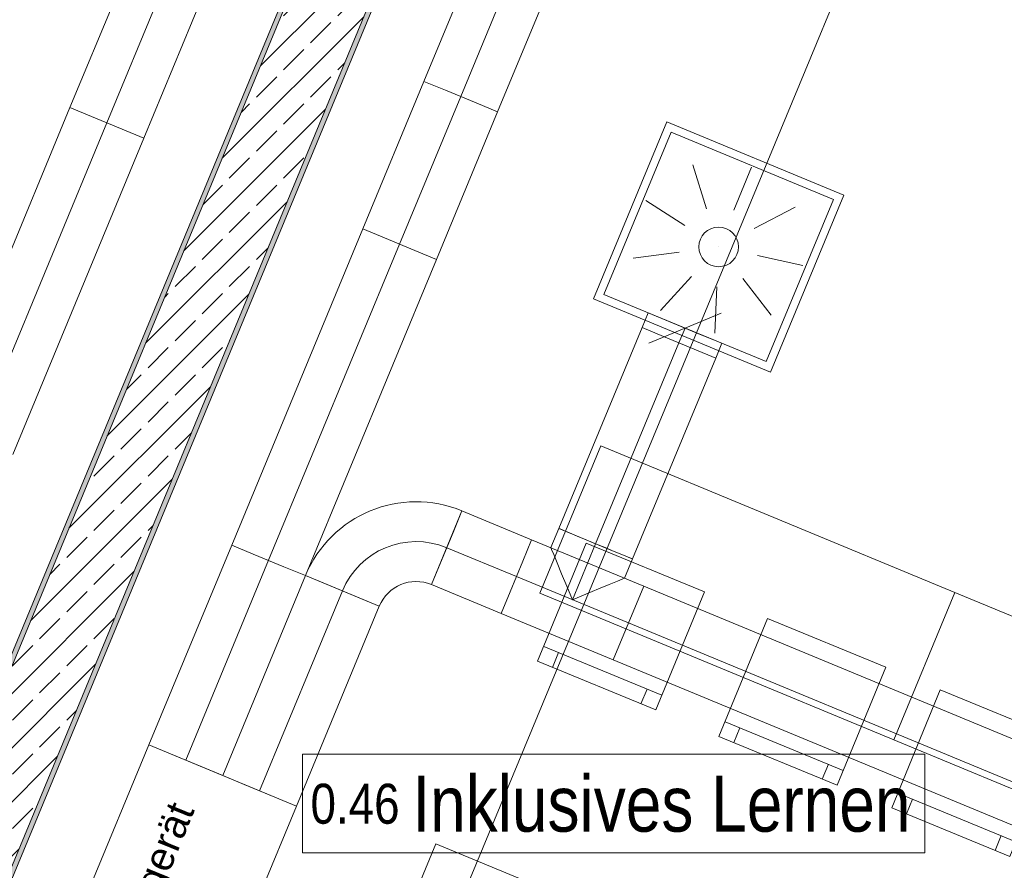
# Model space of a CAD drawing. Header units: metres. Extents: x -89 to 754, y -195 to 69.
# Tile 67 of 256: x 3.2 to 6.29, y -3.48 to -0.82. Entities that reach past the tile are written whole.
import ezdxf

# ---------------------------------------------------------------- set-up
doc = ezdxf.new("R2010")
doc.units = ezdxf.units.M
doc.header["$MEASUREMENT"] = 0
doc.linetypes.add('STRICHPUNKT2', pattern=[12.7, 6.35, -3.175, 0, -3.175])
for name, color, linetype in [('70 Lüftung', 7, 'Continuous'), ('80 Raum 50stel', 7, 'Continuous'), ('95 Ausführungsplanung Bemaßung', 7, 'Continuous'), ('Neubau_10 Wand außen', 7, 'Continuous'), ('Neubau_50 Möblierung', 7, 'Continuous')]:
    doc.layers.add(name, color=color, linetype=linetype)
doc.styles.add('ERSTELLTER_STIL_1', font='arial.ttf')
doc.styles.add('ERSTELLTER_STIL_3', font='ARIALN.TTF')
doc.dimstyles.new('ERSTELLTER_STIL__4', dxfattribs={"dimtxt": 0.15, "dimasz": 0.095143, "dimexe": 0.18, "dimexo": 0.0625, "dimgap": 0, "dimtad": 1, "dimzin": 0, "dimdsep": 46, "dimtxsty": 'ERSTELLTER_STIL_3', "dimblk": 'ARROWHEAD_6', "dimblk1": 'ARROWHEAD_6', "dimblk2": 'ARROWHEAD_6', "dimcen": 0.09, "dimse1": 1, "dimse2": 1, "dimclrd": 7, "dimclre": 7, "dimclrt": 7, "dimazin": 0, "dimtfac": 1, "dimtdec": 4, "dimtmove": 0, "dimatfit": 3, "dimfxl": 1, "dimtolj": 1, "dimtzin": 0, "dimarcsym": 0})
pattern_1 = [(45, (0, 0), (-0.01767767, 0.01767767), [0, -0.025])]

# ---------------------------------------------------------------- blocks, each defined once
blk = doc.blocks.new('Schultisch 27[138]_1', base_point=(4.5075, -3.4001))
at = {"layer": 'Neubau_50 Möblierung', "color": 254, "linetype": 'Continuous', "lineweight": 18, "true_color": 0xdfdfdf, "flags": 128}
blk.add_lwpolyline([(4.5075, -3.4001), (5.6162, -3.8593), (5.4249, -4.3212), (4.3162, -3.862)], close=True, dxfattribs=at)
blk = doc.blocks.new('Stuhl 02 27[226]_1', base_point=(6.0872, -2.9173))
at = {"layer": 'Neubau_50 Möblierung', "color": 254, "linetype": 'Continuous', "lineweight": 18, "true_color": 0xdfdfdf}
for p, q in [((5.954, -3.241), (6.3239, -3.3932)), ((6.0003, -3.26), (5.9812, -3.3063)), ((6.2777, -3.3742), (6.2587, -3.4204))]:
    blk.add_line(p, q, dxfattribs=at)
at = {"layer": 'Neubau_50 Möblierung', "color": 254, "linetype": 'Continuous', "lineweight": 18, "true_color": 0xdfdfdf, "flags": 128}
blk.add_lwpolyline([(6.0872, -2.9173), (6.4571, -3.0696), (6.3049, -3.4395), (5.935, -3.2872)], close=True, dxfattribs=at)
blk = doc.blocks.new('Stuhl 02 27[228]_1', base_point=(4.9786, -2.4581))
at = {"layer": 'Neubau_50 Möblierung', "color": 254, "linetype": 'Continuous', "lineweight": 18, "true_color": 0xdfdfdf}
for p, q in [((4.8454, -2.7818), (5.2153, -2.934)), ((4.8916, -2.8008), (4.8726, -2.847)), ((5.169, -2.915), (5.15, -2.9612))]:
    blk.add_line(p, q, dxfattribs=at)
at = {"layer": 'Neubau_50 Möblierung', "color": 254, "linetype": 'Continuous', "lineweight": 18, "true_color": 0xdfdfdf, "flags": 128}
blk.add_lwpolyline([(4.9786, -2.4581), (5.3485, -2.6103), (5.1963, -2.9802), (4.8264, -2.828)], close=True, dxfattribs=at)
blk = doc.blocks.new('Stuhl 02 27[229]_1', base_point=(5.5466, -2.6937))
at = {"layer": 'Neubau_50 Möblierung', "color": 254, "linetype": 'Continuous', "lineweight": 18, "true_color": 0xdfdfdf}
for p, q in [((5.4131, -3.0173), (5.7828, -3.1699)), ((5.4593, -3.0363), (5.4402, -3.0826)), ((5.7366, -3.1508), (5.7175, -3.197))]:
    blk.add_line(p, q, dxfattribs=at)
at = {"layer": 'Neubau_50 Möblierung', "color": 254, "linetype": 'Continuous', "lineweight": 18, "true_color": 0xdfdfdf, "flags": 128}
blk.add_lwpolyline([(5.5466, -2.6937), (5.9164, -2.8463), (5.7638, -3.2161), (5.394, -3.0635)], close=True, dxfattribs=at)
blk = doc.blocks.new('Schultisch 27[255]_1', base_point=(6.1328, -2.6121))
at = {"layer": 'Neubau_50 Möblierung', "color": 254, "linetype": 'Continuous', "lineweight": 18, "true_color": 0xdfdfdf, "flags": 128}
blk.add_lwpolyline([(6.1328, -2.6121), (7.2415, -3.0713), (7.0501, -3.5332), (5.9415, -3.074)], close=True, dxfattribs=at)
blk = doc.blocks.new('Schultisch 27[256]_1', base_point=(5.0242, -2.1528))
at = {"layer": 'Neubau_50 Möblierung', "color": 254, "linetype": 'Continuous', "lineweight": 18, "true_color": 0xdfdfdf, "flags": 128}
blk.add_lwpolyline([(5.0242, -2.1528), (6.1328, -2.6121), (5.9415, -3.074), (4.8328, -2.6148)], close=True, dxfattribs=at)
blk = doc.blocks.new('*D723')
at = {"layer": '95 Ausführungsplanung Bemaßung', "color": 7, "linetype": 'Continuous', "lineweight": 9}
for p, q in [((10.4947, -11.712), (14.3782, -2.3365)), ((10.4676, -11.6466), (10.5218, -11.7774)), ((10.5815, -11.7479), (10.408, -11.6761)), ((10.404, -11.9309), (10.4947, -11.712)), ((10.3769, -11.8655), (10.4311, -11.9964))]:
    blk.add_line(p, q, dxfattribs=at)
blk = doc.blocks.new('ARROWHEAD_6')
at = {"color": 0, "linetype": 'Continuous', "lineweight": 0}
for p, q in [((-0.5, -0.5), (0.5, 0.5)), ((0, 0), (-1, 0))]:
    blk.add_line(p, q, dxfattribs=at)
blk = doc.blocks.new('*D804')
at = {"layer": '95 Ausführungsplanung Bemaßung', "color": 7, "linetype": 'Continuous', "lineweight": 9}
for p, q in [((4.4856, 0.5053), (4.3548, 0.4511)), ((4.4998, 0.3436), (4.5716, 0.5171)), ((4.4202, 0.4782), (4.5357, 0.4303)), ((4.6011, 0.4574), (4.4703, 0.4032))]:
    blk.add_line(p, q, dxfattribs=at)
blk = doc.blocks.new('*D805')
at = {"layer": '95 Ausführungsplanung Bemaßung', "color": 7, "linetype": 'Continuous', "lineweight": 9}
for p, q in [((4.4998, 0.3436), (4.5716, 0.5171)), ((4.6011, 0.4574), (4.4703, 0.4032)), ((4.5357, 0.4303), (4.7574, 0.3385)), ((4.8229, 0.3656), (4.692, 0.3114)), ((4.7574, 0.3385), (4.9884, 0.2428))]:
    blk.add_line(p, q, dxfattribs=at)
at = {"layer": '95 Ausführungsplanung Bemaßung', "color": 7, "lineweight": 9, "insert": (4.6492, 0.6431), "char_height": 0.15, "attachment_point": 7, "rotation": 337.5, "style": 'ERSTELLTER_STIL_3'}
blk.add_mtext('\\A1;{\\pql;\\fArial Narrow|b0|i0|c0|p0;\\W1.000000;24}', dxfattribs=at)
blk = doc.blocks.new('*D806')
at = {"layer": '95 Ausführungsplanung Bemaßung', "color": 7, "linetype": 'Continuous', "lineweight": 9}
for p, q in [((4.5357, 0.4303), (4.7574, 0.3385)), ((4.7215, 0.2517), (4.7934, 0.4252)), ((4.8229, 0.3656), (4.692, 0.3114)), ((4.7574, 0.3385), (4.9884, 0.2428)), ((4.9525, 0.1561), (5.0243, 0.3295)), ((5.0538, 0.2699), (4.923, 0.2157)), ((4.9884, 0.2428), (6.3835, -0.335))]:
    blk.add_line(p, q, dxfattribs=at)
blk = doc.blocks.new('*D808')
at = {"layer": '95 Ausführungsplanung Bemaßung', "color": 7, "linetype": 'Continuous', "lineweight": 9}
for p, q in [((4.9884, 0.2428), (6.3835, -0.335)), ((6.3475, -0.4218), (6.4194, -0.2483)), ((6.4489, -0.3079), (6.318, -0.3621)), ((6.3835, -0.335), (11.1183, -2.2963)), ((11.1838, -2.2692), (11.0529, -2.3234))]:
    blk.add_line(p, q, dxfattribs=at)
at = {"layer": '95 Ausführungsplanung Bemaßung', "color": 7, "lineweight": 9, "char_height": 0.15, "attachment_point": 7, "rotation": 337.5, "style": 'ERSTELLTER_STIL_3'}
for s, insert in [('\\A1;{\\pql;\\fArial Narrow|b0|i0|c0|p0;\\W1.000000;5,12\\fArial Narrow|b0|i0|c0|p0;\\W1.000000;\\A1{\\H.66x;\\S5^  ;}}', (8.5634, -1.2433)), ('\\A1;{\\pql;\\fArial Narrow|b0|i0|c0|p0;\\W1.000000;24}', (10.9051, -2.1755))]:
    blk.add_mtext(s, dxfattribs=dict(at, insert=insert))
blk = doc.blocks.new('*D810')
at = {"layer": '95 Ausführungsplanung Bemaßung', "color": 7, "linetype": 'Continuous', "lineweight": 9}
for p, q in [((2.8133, 26.0534), (2.7591, 26.1842)), ((2.7862, 26.1188), (2.815, 26.1882)), ((2.873, 26.0829), (2.6995, 26.1548)), ((-9.7372, -4.1153), (2.7862, 26.1188)), ((-9.7643, -4.0499), (-9.7101, -4.1807)), ((-9.6504, -4.1512), (-9.8239, -4.0794)), ((-9.7659, -4.1847), (-9.7372, -4.1153))]:
    blk.add_line(p, q, dxfattribs=at)
at = {"layer": '95 Ausführungsplanung Bemaßung', "color": 7, "lineweight": 9, "insert": (-3.5663, 10.7697), "char_height": 0.15, "attachment_point": 7, "rotation": 67.5, "style": 'ERSTELLTER_STIL_3'}
blk.add_mtext('\\A1;{\\pql;\\fArial Narrow|b0|i0|c0|p0;\\W1.000000;32,72\\fArial Narrow|b0|i0|c0|p0;\\W1.000000;\\A1{\\H.66x;\\S5^  ;}}', dxfattribs=at)
blk = doc.blocks.new('*D860')
at = {"layer": '95 Ausführungsplanung Bemaßung', "color": 7, "linetype": 'Continuous', "lineweight": 9}
for p, q in [((-5.132, -4.9181), (1.2289, -7.5529)), ((1.193, -7.6396), (1.2649, -7.4661)), ((1.2944, -7.5258), (1.1635, -7.58)), ((1.2289, -7.5529), (1.4507, -7.6447)), ((1.4147, -7.7315), (1.4866, -7.558)), ((1.5161, -7.6176), (1.3853, -7.6718)), ((1.4507, -7.6447), (7.8116, -10.2795))]:
    blk.add_line(p, q, dxfattribs=at)
blk = doc.blocks.new('*D861')
at = {"layer": '95 Ausführungsplanung Bemaßung', "color": 7, "linetype": 'Continuous', "lineweight": 9}
for p, q in [((1.5161, -7.6176), (1.3853, -7.6718)), ((1.4507, -7.6447), (7.8116, -10.2795)), ((7.877, -10.2524), (7.7462, -10.3066))]:
    blk.add_line(p, q, dxfattribs=at)
at = {"layer": '95 Ausführungsplanung Bemaßung', "color": 7, "lineweight": 9, "char_height": 0.15, "attachment_point": 7, "rotation": 337.5, "style": 'ERSTELLTER_STIL_3'}
for s, insert in [('\\A1;{\\pql;\\fArial Narrow|b0|i0|c0|p0;\\W1.000000;6,88\\fArial Narrow|b0|i0|c0|p0;\\W1.000000;\\A1{\\H.66x;\\S5^  ;}}', (4.4437, -8.8898)), ('\\A1;{\\pql;\\fArial Narrow|b0|i0|c0|p0;\\W1.000000;24}', (7.5984, -10.1587))]:
    blk.add_mtext(s, dxfattribs=dict(at, insert=insert))
blk = doc.blocks.new('*D877')
at = {"layer": '95 Ausführungsplanung Bemaßung', "color": 7, "linetype": 'Continuous', "lineweight": 9}
for p, q in [((6.5781, 1.1), (6.5239, 1.2309)), ((6.551, 1.1655), (6.4592, 0.9437)), ((6.4863, 0.8783), (6.4321, 1.0092)), ((6.3724, 0.9797), (6.5459, 0.9078)), ((6.4592, 0.9437), (2.485, -8.6508))]:
    blk.add_line(p, q, dxfattribs=at)
blk = doc.blocks.new('*D878')
at = {"layer": '95 Ausführungsplanung Bemaßung', "color": 7, "linetype": 'Continuous', "lineweight": 9}
for p, q in [((6.4863, 0.8783), (6.4321, 1.0092)), ((6.4592, 0.9437), (2.485, -8.6508)), ((2.5121, -8.7162), (2.4579, -8.5853)), ((2.3983, -8.6148), (2.5717, -8.6867))]:
    blk.add_line(p, q, dxfattribs=at)
at = {"layer": '95 Ausführungsplanung Bemaßung', "color": 7, "lineweight": 9, "char_height": 0.15, "attachment_point": 7, "rotation": 67.5, "style": 'ERSTELLTER_STIL_3'}
for s, insert in [('\\A1;{\\pql;\\fArial Narrow|b0|i0|c0|p0;\\W1.000000;10,38\\fArial Narrow|b0|i0|c0|p0;\\W1.000000;\\A1{\\H.66x;\\S5^  ;}}', (4.3813, -4.0856)), ('\\A1;{\\pql;\\fArial Narrow|b0|i0|c0|p0;\\W1.000000;24}', (2.4764, -8.593))]:
    blk.add_mtext(s, dxfattribs=dict(at, insert=insert))

msp = doc.modelspace()

# ---------------------------------------------------------------- hatches: boundary and pattern name
at = {"layer": 'Neubau_10 Wand außen', "linetype": 'Continuous', "lineweight": 0, "true_color": 0x000000}
h = msp.add_hatch(dxfattribs=at)
h.set_pattern_fill('Gips_0001', color=18, style=0, pattern_type=2)
h.set_pattern_definition(pattern_1)
h.paths.add_polyline_path([(4.9793, 1.5405), (1.0166, -8.0263), (1.0305, -8.032), (4.9932, 1.5347)])
h = msp.add_hatch(dxfattribs=at)
h.set_pattern_fill('Beton_Stahlbeton_0001', color=18, style=0, pattern_type=2)
h.set_pattern_definition([(45, (0, 0), (-0.0848528, 0.0848528), []), (45, (-0.04243, 0.04243), (-0.0848528, 0.0848528), [0.09, -0.03])])
h.paths.add_polyline_path([(4.9932, 1.5347), (1.0305, -8.032), (1.2522, -8.1239), (5.2149, 1.4429)])
h = msp.add_hatch(dxfattribs=at)
h.set_pattern_fill('Gips_0001', color=18, style=0, pattern_type=2)
h.set_pattern_definition(pattern_1)
h.paths.add_polyline_path([(1.2661, -8.1296), (5.2287, 1.4371), (5.2149, 1.4429), (1.2522, -8.1239)])

# ---------------------------------------------------------------- linework, layer by layer
at = {"layer": '70 Lüftung', "color": 70, "linetype": 'Continuous', "lineweight": 18, "true_color": 0x73ff00}
for p, q in [((3.5533, -0.6318), (3.362, -1.0937)), ((4.6125, -0.6677), (4.4701, -1.0115)), ((3.593, -1.1894), (3.7843, -0.7274)), ((4.7011, -1.1072), (4.8435, -0.7634)), ((4.4701, -1.0115), (4.2788, -1.4734)), ((4.5378, -1.0395), (4.4701, -1.0115)), ((4.5378, -1.0395), (4.4701, -1.0115)), ((4.6334, -1.0791), (4.5378, -1.0395)), ((4.6334, -1.0791), (4.5378, -1.0395)), ((3.362, -1.0937), (2.9517, -2.0843)), ((3.362, -1.0937), (3.4296, -1.1217)), ((3.362, -1.0937), (3.4296, -1.1217)), ((4.5097, -1.5691), (4.7011, -1.1072)), ((4.7011, -1.1072), (4.6334, -1.0791)), ((4.7011, -1.1072), (4.6334, -1.0791)), ((3.4296, -1.1217), (3.5253, -1.1613)), ((3.4296, -1.1217), (3.5253, -1.1613)), ((3.5253, -1.1613), (3.593, -1.1894)), ((3.5253, -1.1613), (3.593, -1.1894)), ((3.1826, -2.1799), (3.593, -1.1894)), ((4.2788, -1.4734), (3.8685, -2.464)), ((4.2788, -1.4734), (4.3464, -1.5015)), ((4.3464, -1.5015), (4.2788, -1.4734)), ((4.3464, -1.5015), (4.4421, -1.5411)), ((4.4421, -1.5411), (4.3464, -1.5015)), ((4.4421, -1.5411), (4.5097, -1.5691)), ((4.5097, -1.5691), (4.4421, -1.5411)), ((4.0994, -2.5597), (4.5097, -1.5691)), ((3.8685, -2.464), (3.6091, -3.0902)), ((3.9361, -2.492), (3.8685, -2.464)), ((3.8685, -2.464), (3.9361, -2.492)), ((4.0318, -2.5317), (3.9361, -2.492)), ((3.9361, -2.492), (4.0318, -2.5317)), ((4.0994, -2.5597), (4.0318, -2.5317)), ((4.0318, -2.5317), (4.0994, -2.5597)), ((3.8401, -3.1858), (4.0994, -2.5597)), ((3.6767, -3.1182), (3.6091, -3.0902)), ((3.7724, -3.1578), (3.6767, -3.1182)), ((3.8401, -3.1858), (3.7724, -3.1578))]:
    msp.add_line(p, q, dxfattribs=at)
at = {"layer": '70 Lüftung', "color": 70, "linetype": 'STRICHPUNKT2', "lineweight": 18, "true_color": 0x73ff00}
for p, q in [((3.6688, -0.6796), (3.4775, -1.1415)), ((4.5856, -1.0593), (4.728, -0.7155)), ((4.3942, -1.5213), (4.5856, -1.0593)), ((3.4775, -1.1415), (3.0672, -2.1321)), ((4.3942, -1.5213), (3.9839, -2.5118)), ((3.7246, -3.138), (3.9839, -2.5118))]:
    msp.add_line(p, q, dxfattribs=at)
at = {"layer": '70 Lüftung', "color": 253, "linetype": 'Continuous', "lineweight": 18, "true_color": 0xaaaaaa}
for p, q in [((5.0011, -1.6925), (5.2307, -1.1381)), ((5.2307, -1.1381), (5.785, -1.3677)), ((5.0337, -1.6789), (5.2442, -1.1708)), ((5.2442, -1.1708), (5.7524, -1.3813)), ((5.3119, -1.2726), (5.3555, -1.4109)), ((5.4964, -1.2807), (5.4409, -1.4146)), ((5.1653, -1.385), (5.2876, -1.4629)), ((5.5419, -1.8894), (5.7524, -1.3813)), ((5.5554, -1.9221), (5.785, -1.3677)), ((5.6325, -1.4054), (5.5039, -1.4724)), ((5.3931, -1.5301), (5.3931, -1.5301)), ((5.1254, -1.5653), (5.2691, -1.5464)), ((5.6567, -1.5885), (5.5151, -1.5572)), ((5.2106, -1.7292), (5.3086, -1.6223)), ((5.5574, -1.7443), (5.4691, -1.6293)), ((5.3813, -1.7998), (5.3876, -1.655)), ((5.0011, -1.6925), (5.5554, -1.9221)), ((5.0337, -1.6789), (5.5419, -1.8894)), ((5.1723, -1.7363), (5.1532, -1.7825)), ((5.1723, -1.7363), (5.24, -1.7644)), ((5.1746, -1.8311), (5.401, -1.7373)), ((5.1532, -1.7825), (5.2208, -1.8106)), ((5.24, -1.7644), (5.3356, -1.804)), ((5.2208, -1.8106), (5.3165, -1.8502)), ((5.3356, -1.804), (5.4033, -1.832)), ((5.3842, -1.8782), (5.4033, -1.832)), ((5.3165, -1.8502), (5.3842, -1.8782))]:
    msp.add_line(p, q, dxfattribs=at)
at = {"layer": '70 Lüftung', "color": 5, "linetype": 'Continuous', "lineweight": 18}
for p, q in [((5.1532, -1.7825), (4.8925, -2.4119)), ((5.2208, -1.8106), (5.1532, -1.7825)), ((5.3165, -1.8502), (5.2208, -1.8106)), ((5.1235, -2.5076), (5.3842, -1.8782)), ((5.3842, -1.8782), (5.3165, -1.8502)), ((4.4937, -2.5877), (4.5894, -2.3567)), ((4.5894, -2.3567), (4.5614, -2.4244)), ((4.8076, -2.4471), (4.5894, -2.3567)), ((4.5614, -2.4244), (4.5217, -2.52)), ((4.8925, -2.4119), (4.8676, -2.472)), ((4.8925, -2.4119), (4.8964, -2.4136)), ((4.9601, -2.4399), (4.8925, -2.4119)), ((4.8964, -2.4136), (4.908, -2.4183)), ((4.908, -2.4183), (4.9263, -2.4259)), ((4.9263, -2.4259), (4.9502, -2.4358)), ((4.7795, -2.5148), (4.8076, -2.4471)), ((4.8076, -2.4471), (4.7795, -2.5148)), ((5.1586, -2.5925), (4.8076, -2.4471)), ((4.9502, -2.4358), (4.9781, -2.4474)), ((5.0558, -2.4796), (4.9601, -2.4399)), ((4.9781, -2.4474), (5.008, -2.4598)), ((5.008, -2.4598), (5.0379, -2.4721)), ((4.8676, -2.472), (4.8699, -2.4775)), ((4.8699, -2.4775), (4.8767, -2.4939)), ((4.8767, -2.4939), (4.8874, -2.5198)), ((5.0379, -2.4721), (5.0657, -2.4837)), ((5.1235, -2.5076), (5.0558, -2.4796)), ((5.0657, -2.4837), (5.0896, -2.4936)), ((5.0896, -2.4936), (5.108, -2.5012)), ((4.5217, -2.52), (4.4937, -2.5877)), ((4.7399, -2.6104), (4.7795, -2.5148)), ((4.7795, -2.5148), (4.7399, -2.6104)), ((4.8874, -2.5198), (4.9014, -2.5536)), ((5.1235, -2.5076), (5.0986, -2.5676)), ((5.108, -2.5012), (5.1195, -2.506)), ((5.1195, -2.506), (5.1235, -2.5076)), ((4.9014, -2.5536), (4.9178, -2.593)), ((4.0994, -2.5597), (3.8401, -3.1858)), ((4.3304, -2.6553), (4.0994, -2.5597)), ((4.1671, -2.5877), (4.0994, -2.5597)), ((4.2627, -2.6273), (4.1671, -2.5877)), ((4.4937, -2.5877), (4.7119, -2.6781)), ((5.0169, -2.6015), (5.0508, -2.5875)), ((5.0508, -2.5875), (5.0767, -2.5767)), ((5.0767, -2.5767), (5.093, -2.57)), ((5.093, -2.57), (5.0986, -2.5676)), ((4.7119, -2.6781), (4.7399, -2.6104)), ((4.7399, -2.6104), (4.7119, -2.6781)), ((4.9178, -2.593), (4.9353, -2.6353)), ((4.9353, -2.6353), (4.9775, -2.6178)), ((4.9775, -2.6178), (5.0169, -2.6015)), ((5.1306, -2.6602), (5.1586, -2.5925)), ((5.1586, -2.5925), (5.1306, -2.6602)), ((6.9252, -3.3243), (5.1586, -2.5925)), ((4.3304, -2.6553), (4.2627, -2.6273)), ((4.071, -3.2815), (4.3304, -2.6553)), ((4.7119, -2.6781), (5.063, -2.8235)), ((5.091, -2.7558), (5.1306, -2.6602)), ((5.1306, -2.6602), (5.091, -2.7558)), ((5.063, -2.8235), (5.091, -2.7558)), ((5.091, -2.7558), (5.063, -2.8235)), ((5.063, -2.8235), (6.8296, -3.5552)), ((3.9077, -3.2139), (3.8401, -3.1858)), ((4.0034, -3.2535), (3.9077, -3.2139)), ((4.071, -3.2815), (4.0034, -3.2535))]:
    msp.add_line(p, q, dxfattribs=at)
at = {"layer": '70 Lüftung', "color": 253, "linetype": 'STRICHPUNKT2', "lineweight": 18, "true_color": 0xaaaaaa}
msp.add_line((5.2687, -1.8304), (5.2878, -1.7842), dxfattribs=at)
at = {"layer": '70 Lüftung', "color": 5, "linetype": 'STRICHPUNKT2', "lineweight": 18}
for p, q in [((5.008, -2.4598), (5.2687, -1.8304)), ((4.9353, -2.6353), (5.008, -2.4598)), ((4.7597, -2.5626), (4.5415, -2.4722)), ((5.1108, -2.708), (4.7597, -2.5626)), ((3.9555, -3.2337), (4.2149, -2.6075)), ((6.8774, -3.4398), (5.1108, -2.708))]:
    msp.add_line(p, q, dxfattribs=at)
at = {"layer": '70 Lüftung', "color": 7, "linetype": 'Continuous', "lineweight": 13}
for p, q in [((3.2264, -4.014), (3.6091, -3.0902)), ((3.6091, -3.0902), (4.071, -3.2815)), ((4.071, -3.2815), (3.6883, -4.2054))]:
    msp.add_line(p, q, dxfattribs=at)
at = {"layer": '70 Lüftung', "color": 253, "linetype": 'Continuous', "lineweight": 18, "true_color": 0xaaaaaa}
msp.add_circle((5.3931, -1.5301), 0.062, dxfattribs=at)
at = {"layer": '70 Lüftung', "color": 5, "linetype": 'Continuous', "lineweight": 18}
for radius in [0.375, 0.125]:
    msp.add_arc((4.4459, -2.7032), radius, 67.5, 157.5, dxfattribs=at)
at = {"layer": '70 Lüftung', "color": 5, "linetype": 'STRICHPUNKT2', "lineweight": 18}
msp.add_arc((4.4459, -2.7032), 0.25, 67.5, 157.5, dxfattribs=at)
at = {"layer": '80 Raum 50stel', "color": 7, "linetype": 'Continuous', "lineweight": 9, "flags": 128}
msp.add_lwpolyline([(4.0903, -3.4283), (6.039, -3.4283), (6.039, -3.1189), (4.0903, -3.1189), (4.0903, -3.4283)], close=True, dxfattribs=at)
at = {"layer": 'Neubau_10 Wand außen', "color": 7, "linetype": 'Continuous', "lineweight": 13}
for p, q in [((4.9932, 1.5347), (1.0305, -8.032)), ((1.2522, -8.1239), (5.2149, 1.4429))]:
    msp.add_line(p, q, dxfattribs=at)
at = {"layer": 'Neubau_10 Wand außen', "color": 7, "linetype": 'Continuous', "lineweight": 9, "flags": 128}
for points in [[(4.9793, 1.5405), (1.0166, -8.0263)], [(1.2661, -8.1296), (5.2287, 1.4371)]]:
    msp.add_lwpolyline(points, dxfattribs=at)

# ---------------------------------------------------------------- block references
at = {"layer": 'Neubau_50 Möblierung', "color": 254, "linetype": 'Continuous', "lineweight": 18, "true_color": 0xdfdfdf}
for name, p in [('Schultisch 27[256]_1', (5.0242, -2.1528)), ('Stuhl 02 27[228]_1', (4.9786, -2.4581)), ('Schultisch 27[255]_1', (6.1328, -2.6121)), ('Stuhl 02 27[229]_1', (5.5466, -2.6937)), ('Stuhl 02 27[226]_1', (6.0872, -2.9173)), ('Schultisch 27[138]_1', (4.5075, -3.4001))]:
    msp.add_blockref(name, p, dxfattribs=at)

# ---------------------------------------------------------------- texts
at = {"layer": '70 Lüftung', "color": 7, "linetype": 'Continuous', "lineweight": 9, "insert": (3.3665, -4.0047), "char_height": 0.09, "attachment_point": 1, "rotation": 67.844, "line_spacing_factor": 0.923867, "style": 'ERSTELLTER_STIL_1'}
msp.add_mtext('\\A1;{\\pql;\\fArial|b0|i0|c0|p0;\\W1.000000;Lüfftungsgerät\\fArial|b0|i0|c0|p0;\\W1.000000; \\P\\pql;\\fArial|b0|i0|c0|p0;\\W1.000000;mit WRG}', dxfattribs=at)
at = {"layer": '80 Raum 50stel', "color": 7, "linetype": 'Continuous', "lineweight": 9, "insert": (4.1153, -3.3642), "char_height": 0.125, "attachment_point": 7, "style": 'ERSTELLTER_STIL_3'}
msp.add_mtext('\\A1;{\\pql;\\fArial Narrow|b0|i0|c0|p0;\\W1.000000;0.4\\fArial Narrow|b0|i0|c0|p0;\\W1.000000;6 \\fArial Narrow|b0|i0|c0|p0;\\H1.400000x;\\W1.000000;Inklusives Lernen}', dxfattribs=at)

# ---------------------------------------------------------------- dimensions: what is measured, and where the dimension line sits
at = {"layer": '95 Ausführungsplanung Bemaßung', "color": 7, "linetype": 'Continuous', "lineweight": 9}
for base, p1, p2, angle, picture, middle, turn in [((2.7862, 26.1188), (-7.3352, -5.1102), (5.1882, 25.1239), 67.5, '*D810', (-3.4944, 11.2304), 67.5), ((4.5357, 0.4303), (4.9561, 1.772), (3.0118, -3.2487), 337.5, '*D804', (4.4688, 0.5717), 337.5), ((4.9884, 0.2428), (3.2335, -3.3405), (5.5243, 1.5366), 337.5, '*D806', (5.1803, 0.277), 337.5), ((6.4592, 0.9437), (9.5646, -0.0828), (9.325, -0.2433), 247.5, '*D877', (6.5169, 1.3574), 67.5), ((2.485, -8.6508), (9.325, -0.2433), (1.3236, -8.1697), 247.5, '*D878', (4.4532, -3.6248), 67.5), ((11.1183366, -2.2963018), (6.9193663, 0.9587575), (9.5944553, -5.9752767), 337.5, '*D808', (8.9714641, -1.2933869), 337.5), ((4.7574, 0.3385), (3.0118, -3.2487), (3.2335, -3.3405), 337.5, '*D805', (4.7833, 0.6687), 337.5), ((10.4947, -11.712), (1.3236, -8.1697), (9.1532, -11.1563), 67.5, '*D723', (10.5379, -11.3335), 67.5), ((1.4507, -7.6447), (3.0118, -3.2487), (3.2335, -3.3405), 337.5, '*D860', (1.1499, -7.4065), 337.5), ((7.81159, -10.279494), (3.233545, -3.340501), (9.594455, -5.975277), 337.5, '*D861', (4.851704, -8.939818), 337.5)]:
    dim = msp.add_linear_dim(base=base, p1=p1, p2=p2, angle=angle, dimstyle='ERSTELLTER_STIL__4', dxfattribs=at)
    dim.commit()
    dim.dimension.update_dxf_attribs({"geometry": picture, "text_midpoint": middle, "dimtype": 160, "text_rotation": turn})

doc.saveas('drawing.dxf')
